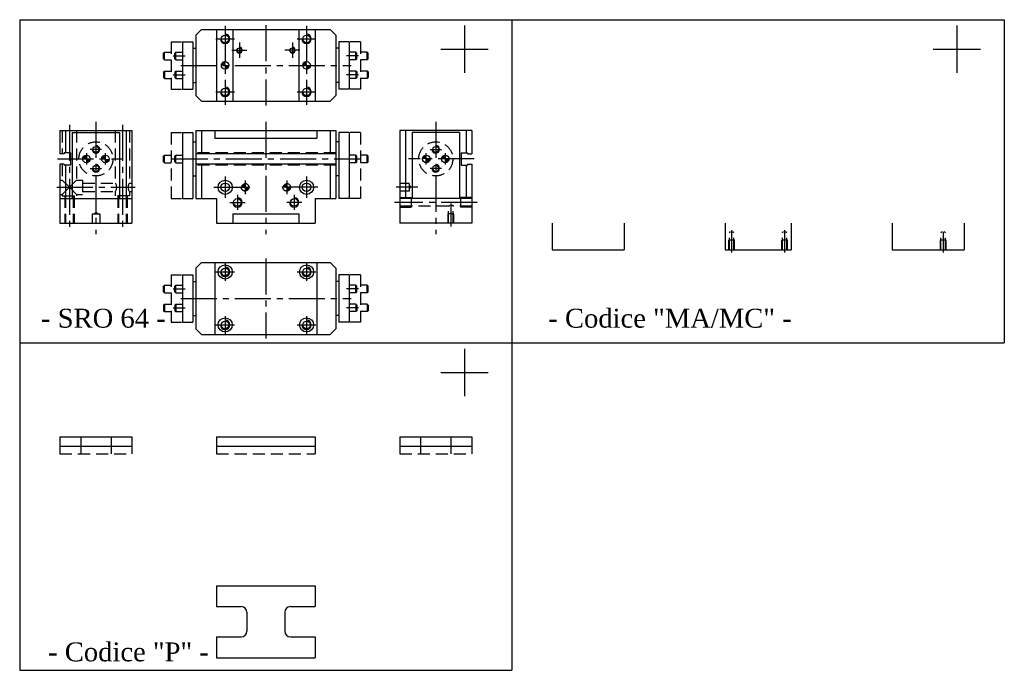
# Model space of a CAD drawing. Header units: millimetres. Extents: x 1207 to 1727, y 45 to 389.
import ezdxf

# ---------------------------------------------------------------- set-up
doc = ezdxf.new("R2010")
doc.units = ezdxf.units.MM
doc.linetypes.add('CENTER2', pattern=[28.575, 19.05, -3.175, 3.175, -3.175])
doc.linetypes.add('DASHED2', pattern=[9.525, 6.35, -3.175])
for name, color, linetype in [('1', 2, 'DASHED2'), ('2', 1, 'CENTER2'), ('CONTORNO', 7, 'Continuous')]:
    doc.layers.add(name, color=color, linetype=linetype)
doc.styles.get("Standard").update_dxf_attribs({"font": 'isocp.shx', "bigfont": 'chineset.shx'})

msp = doc.modelspace()

# ---------------------------------------------------------------- hatches: boundary and pattern name
h = msp.add_hatch()
h.set_pattern_fill('ANSI31', scale=0.1, style=0)
h.set_pattern_definition([(45, (1132.47177, -213.24228), (-0.2245064, 0.2245064), [])])
h.paths.add_polyline_path([(1313.97, 364.98), (1315.97, 364.98), (1315.97, 366.98, 0.414214)])
h.paths.add_polyline_path([(1315.97, 364.98), (1315.97, 362.98, 0.414214), (1317.97, 364.98)])
h = msp.add_hatch()
h.set_pattern_fill('ANSI31', scale=0.1, style=0)
h.set_pattern_definition([(45, (1175.47177, -213.24228), (-0.2245064, 0.2245064), [])])
h.paths.add_polyline_path([(1358.97, 366.98, 0.414214), (1356.97, 364.98), (1358.97, 364.98)])
h.paths.add_polyline_path([(1360.97, 364.98), (1358.97, 364.98), (1358.97, 362.98, 0.414214)])
h = msp.add_hatch(color=7)
h.paths.add_polyline_path([(1242.73, 317.54, 0.414214), (1240.73, 315.54), (1242.73, 315.54)])
h.paths.add_polyline_path([(1244.73, 315.54), (1242.73, 315.54), (1242.73, 313.54, 0.414214)])
h = msp.add_hatch(color=7)
h.paths.add_polyline_path([(1252.73, 317.54, 0.414214), (1250.73, 315.54), (1252.73, 315.54)])
h.paths.add_polyline_path([(1254.73, 315.54), (1252.73, 315.54), (1252.73, 313.54, 0.414214)])
h = msp.add_hatch(color=7)
h.paths.add_polyline_path([(1422.21, 317.54, 0.414214), (1420.21, 315.54), (1422.21, 315.54)])
h.paths.add_polyline_path([(1424.21, 315.54), (1422.21, 315.54), (1422.21, 313.54, 0.414214)])
h = msp.add_hatch(color=7)
h.paths.add_polyline_path([(1432.21, 317.54, 0.414214), (1430.21, 315.54), (1432.21, 315.54)])
h.paths.add_polyline_path([(1434.21, 315.54), (1432.21, 315.54), (1432.21, 313.54, 0.414214)])
at = {"layer": '1'}
h = msp.add_hatch(dxfattribs=at)
h.set_pattern_fill('ANSI31', scale=0.1, style=0)
h.set_pattern_definition([(45, (1132.47177, -185.4808), (-0.2245064, 0.2245064), [])])
h.paths.add_polyline_path([(1326.47, 302.54, 0.414214), (1324.47, 300.54), (1326.47, 300.54)])
h.paths.add_polyline_path([(1326.47, 298.54, 0.414214), (1328.47, 300.54), (1326.47, 300.54)])
h = msp.add_hatch(dxfattribs=at)
h.set_pattern_fill('ANSI31', scale=0.1, style=0)
h.set_pattern_definition([(45, (1154.47177, -185.4808), (-0.2245064, 0.2245064), [])])
h.paths.add_polyline_path([(1348.47, 302.54, 0.414214), (1346.47, 300.54), (1348.47, 300.54)])
h.paths.add_polyline_path([(1348.47, 298.54, 0.414214), (1350.47, 300.54), (1348.47, 300.54)])

# ---------------------------------------------------------------- linework, layer by layer
at = {"color": 7}
for p, q in [((1207.47, 389.13), (1467.47, 389.13)), ((1207.47, 389.13), (1207.47, 191.09)), ((1442.47, 386.01), (1442.47, 361.01)), ((1467.47, 389.13), (1467.47, 198.77)), ((1467.47, 389.13), (1467.47, 198.77)), ((1467.47, 389.13), (1467.47, 198.77)), ((1467.47, 389.13), (1727.47, 389.13)), ((1702.47, 386.01), (1702.47, 361.01)), ((1727.47, 389.13), (1727.47, 218.25)), ((1727.47, 389.13), (1727.47, 218.25)), ((1300.47, 380.98), (1303.47, 383.98)), ((1300.47, 380.98), (1300.47, 348.98)), ((1303.47, 383.98), (1371.47, 383.98)), ((1311.47, 383.98), (1311.47, 345.98)), ((1319.97, 383.98), (1319.97, 345.98)), ((1354.97, 383.98), (1354.97, 345.98)), ((1363.47, 383.98), (1363.47, 345.98)), ((1371.47, 383.98), (1374.47, 380.98)), ((1374.47, 380.98), (1374.47, 348.98)), ((1293.47, 377.48), (1293.47, 352.48)), ((1293.47, 377.48), (1298.97, 377.48)), ((1298.97, 377.48), (1298.97, 352.48)), ((1375.97, 377.48), (1375.97, 352.48)), ((1381.47, 377.48), (1375.97, 377.48)), ((1381.47, 377.48), (1381.47, 352.48)), ((1289.47, 371.48), (1289.97, 371.98)), ((1289.47, 368.48), (1289.47, 371.48)), ((1289.97, 367.98), (1289.97, 371.98)), ((1289.97, 371.98), (1293.47, 371.98)), ((1298.97, 373.98), (1300.47, 373.98)), ((1375.97, 373.98), (1374.47, 373.98)), ((1384.97, 371.98), (1381.47, 371.98)), ((1384.97, 367.98), (1384.97, 371.98)), ((1385.47, 371.48), (1384.97, 371.98)), ((1385.47, 368.48), (1385.47, 371.48)), ((1429.97, 373.51), (1454.97, 373.51)), ((1689.97, 373.51), (1714.97, 373.51)), ((1289.47, 368.48), (1289.97, 367.98)), ((1289.97, 367.98), (1293.47, 367.98)), ((1384.97, 367.98), (1381.47, 367.98)), ((1385.47, 368.48), (1384.97, 367.98)), ((1289.47, 361.48), (1289.97, 361.98)), ((1289.47, 361.48), (1289.47, 358.48)), ((1289.97, 361.98), (1293.47, 361.98)), ((1289.97, 361.98), (1289.97, 357.98)), ((1384.97, 361.98), (1381.47, 361.98)), ((1384.97, 361.98), (1384.97, 357.98)), ((1385.47, 361.48), (1384.97, 361.98)), ((1385.47, 361.48), (1385.47, 358.48)), ((1289.47, 358.48), (1289.97, 357.98)), ((1289.97, 357.98), (1293.47, 357.98)), ((1298.97, 355.98), (1300.47, 355.98)), ((1375.97, 355.98), (1374.47, 355.98)), ((1384.97, 357.98), (1381.47, 357.98)), ((1385.47, 358.48), (1384.97, 357.98)), ((1293.47, 352.48), (1298.97, 352.48)), ((1303.47, 345.98), (1300.47, 348.98)), ((1374.47, 348.98), (1371.47, 345.98)), ((1381.47, 352.48), (1375.97, 352.48)), ((1303.47, 345.98), (1371.47, 345.98)), ((1228.73, 330.54), (1228.73, 318.29)), ((1228.73, 330.54), (1266.73, 330.54)), ((1231.73, 330.54), (1231.73, 318.79)), ((1235.23, 329.54), (1235.23, 294.54)), ((1235.23, 329.54), (1260.23, 329.54)), ((1260.23, 329.54), (1260.23, 294.54)), ((1263.73, 330.54), (1263.73, 294.54)), ((1266.73, 330.54), (1266.73, 281.54)), ((1293.47, 329.54), (1293.47, 294.54)), ((1293.47, 329.54), (1298.97, 329.54)), ((1298.97, 329.54), (1298.97, 294.54)), ((1300.47, 330.54), (1374.47, 330.54)), ((1300.47, 330.54), (1300.47, 294.54)), ((1303.47, 330.54), (1303.47, 318.29)), ((1310.47, 330.54), (1310.47, 326.54)), ((1364.47, 330.54), (1364.47, 326.54)), ((1371.47, 330.54), (1371.47, 318.29)), ((1374.47, 330.54), (1374.47, 294.54)), ((1375.97, 329.54), (1375.97, 294.54)), ((1381.47, 329.54), (1375.97, 329.54)), ((1381.47, 329.54), (1381.47, 294.54)), ((1446.21, 330.54), (1408.21, 330.54)), ((1408.21, 330.54), (1408.21, 281.54)), ((1411.21, 330.54), (1411.21, 294.54)), ((1439.71, 329.54), (1414.71, 329.54)), ((1414.71, 329.54), (1414.71, 294.54)), ((1439.71, 329.54), (1439.71, 294.54)), ((1443.21, 330.54), (1443.21, 318.79)), ((1446.21, 330.54), (1446.21, 318.29)), ((1298.97, 324.54), (1300.47, 324.54)), ((1310.47, 326.54), (1364.47, 326.54)), ((1375.97, 324.54), (1374.47, 324.54)), ((1230.93, 318.29), (1228.73, 318.29)), ((1230.93, 318.79), (1230.93, 318.29)), ((1234.23, 318.79), (1230.93, 318.79)), ((1234.23, 318.79), (1234.23, 312.29)), ((1289.47, 317.04), (1289.97, 317.54)), ((1289.97, 313.54), (1289.97, 317.54)), ((1289.97, 317.54), (1293.47, 317.54)), ((1374.47, 318.29), (1300.47, 318.29)), ((1384.97, 317.54), (1381.47, 317.54)), ((1385.47, 317.04), (1384.97, 317.54)), ((1384.97, 313.54), (1384.97, 317.54)), ((1440.71, 318.79), (1440.71, 312.29)), ((1440.71, 318.79), (1444.01, 318.79)), ((1444.01, 318.79), (1444.01, 318.29)), ((1444.01, 318.29), (1446.21, 318.29)), ((1230.93, 312.79), (1228.73, 312.79)), ((1228.73, 312.79), (1228.73, 281.54)), ((1230.93, 312.79), (1230.93, 312.29)), ((1234.23, 312.29), (1230.93, 312.29)), ((1231.73, 312.29), (1231.73, 294.54)), ((1289.47, 314.04), (1289.47, 317.04)), ((1289.47, 314.04), (1289.97, 313.54)), ((1289.97, 313.54), (1293.47, 313.54)), ((1374.47, 312.79), (1300.47, 312.79)), ((1303.47, 312.79), (1303.47, 294.54)), ((1371.47, 312.79), (1371.47, 294.54)), ((1384.97, 313.54), (1381.47, 313.54)), ((1385.47, 314.04), (1384.97, 313.54)), ((1385.47, 314.04), (1385.47, 317.04)), ((1440.71, 312.29), (1444.01, 312.29)), ((1443.21, 312.29), (1443.21, 294.54)), ((1444.01, 312.79), (1446.21, 312.79)), ((1444.01, 312.79), (1444.01, 312.29)), ((1446.21, 312.79), (1446.21, 281.54)), ((1298.97, 306.54), (1300.47, 306.54)), ((1375.97, 306.54), (1374.47, 306.54)), ((1228.73, 294.54), (1266.73, 294.54)), ((1293.47, 294.54), (1298.97, 294.54)), ((1300.47, 294.54), (1311.47, 294.54)), ((1311.47, 294.54), (1311.47, 281.54)), ((1363.47, 294.54), (1363.47, 281.54)), ((1363.47, 294.54), (1374.47, 294.54)), ((1381.47, 294.54), (1375.97, 294.54)), ((1446.21, 294.54), (1408.21, 294.54)), ((1319.97, 286.54), (1319.97, 281.54)), ((1319.97, 286.54), (1354.97, 286.54)), ((1354.97, 286.54), (1354.97, 281.54)), ((1228.73, 281.54), (1266.73, 281.54)), ((1311.47, 281.54), (1363.47, 281.54)), ((1446.21, 281.54), (1408.21, 281.54)), ((1488.73, 281.54), (1488.73, 267.54)), ((1526.73, 281.54), (1526.73, 267.54)), ((1579.97, 281.54), (1579.97, 267.54)), ((1614.97, 281.54), (1614.97, 267.54)), ((1668.21, 281.54), (1668.21, 267.54)), ((1706.21, 281.54), (1706.21, 267.54)), ((1488.73, 267.54), (1526.73, 267.54)), ((1579.97, 267.54), (1614.97, 267.54)), ((1668.21, 267.54), (1706.21, 267.54)), ((1300.47, 257.78), (1303.47, 260.78)), ((1303.47, 260.78), (1371.47, 260.78)), ((1310.47, 260.78), (1310.47, 222.78)), ((1364.47, 260.78), (1364.47, 222.78)), ((1371.47, 260.78), (1374.47, 257.78)), ((1300.47, 257.78), (1300.47, 225.78)), ((1374.47, 257.78), (1374.47, 225.78)), ((1293.47, 254.28), (1293.47, 229.28)), ((1293.47, 254.28), (1298.97, 254.28)), ((1298.97, 254.28), (1298.97, 229.28)), ((1298.97, 250.78), (1300.47, 250.78)), ((1375.97, 250.78), (1374.47, 250.78)), ((1375.97, 254.28), (1375.97, 229.28)), ((1381.47, 254.28), (1375.97, 254.28)), ((1381.47, 254.28), (1381.47, 229.28)), ((1289.47, 248.28), (1289.97, 248.78)), ((1289.47, 245.28), (1289.47, 248.28)), ((1289.47, 245.28), (1289.97, 244.78)), ((1289.97, 244.78), (1289.97, 248.78)), ((1289.97, 248.78), (1293.47, 248.78)), ((1289.97, 244.78), (1293.47, 244.78)), ((1384.97, 248.78), (1381.47, 248.78)), ((1384.97, 244.78), (1381.47, 244.78)), ((1384.97, 244.78), (1384.97, 248.78)), ((1385.47, 248.28), (1384.97, 248.78)), ((1385.47, 245.28), (1384.97, 244.78)), ((1385.47, 245.28), (1385.47, 248.28)), ((1289.47, 238.28), (1289.97, 238.78)), ((1289.47, 238.28), (1289.47, 235.28)), ((1289.47, 235.28), (1289.97, 234.78)), ((1289.97, 238.78), (1289.97, 234.78)), ((1289.97, 238.78), (1293.47, 238.78)), ((1289.97, 234.78), (1293.47, 234.78)), ((1384.97, 238.78), (1381.47, 238.78)), ((1384.97, 234.78), (1381.47, 234.78)), ((1385.47, 238.28), (1384.97, 238.78)), ((1384.97, 238.78), (1384.97, 234.78)), ((1385.47, 235.28), (1384.97, 234.78)), ((1385.47, 238.28), (1385.47, 235.28)), ((1293.47, 229.28), (1298.97, 229.28)), ((1298.97, 232.78), (1300.47, 232.78)), ((1375.97, 232.78), (1374.47, 232.78)), ((1381.47, 229.28), (1375.97, 229.28)), ((1303.47, 222.78), (1300.47, 225.78)), ((1374.47, 225.78), (1371.47, 222.78)), ((1303.47, 222.78), (1371.47, 222.78)), ((1207.47, 218.25), (1467.47, 218.25)), ((1442.47, 215.1), (1442.47, 190.1)), ((1467.47, 218.25), (1727.47, 218.25)), ((1429.97, 202.6), (1454.97, 202.6)), ((1467.47, 198.77), (1467.47, 45.18)), ((1207.47, 191.09), (1207.47, 45.18)), ((1228.73, 168.63), (1228.73, 163.63)), ((1228.73, 168.63), (1266.73, 168.63)), ((1239.73, 168.63), (1239.73, 163.63)), ((1255.73, 168.63), (1255.73, 163.63)), ((1266.73, 168.63), (1266.73, 163.63)), ((1311.47, 168.63), (1363.47, 168.63)), ((1311.47, 168.63), (1311.47, 163.63)), ((1363.47, 168.63), (1363.47, 163.63)), ((1408.21, 168.63), (1408.21, 163.63)), ((1408.21, 168.63), (1446.21, 168.63)), ((1419.21, 168.63), (1419.21, 163.63)), ((1435.21, 168.63), (1435.21, 163.63)), ((1446.21, 168.63), (1446.21, 163.63)), ((1228.73, 163.63), (1266.73, 163.63)), ((1311.47, 163.63), (1363.47, 163.63)), ((1408.21, 163.63), (1446.21, 163.63)), ((1311.47, 89.87), (1311.47, 78.87)), ((1311.47, 89.87), (1363.47, 89.87)), ((1363.47, 89.87), (1363.47, 78.87)), ((1311.47, 78.87), (1324.47, 78.87)), ((1350.47, 78.87), (1363.47, 78.87)), ((1327.47, 75.87), (1327.47, 65.87)), ((1347.47, 75.87), (1347.47, 65.87)), ((1311.47, 62.87), (1324.47, 62.87)), ((1311.47, 62.87), (1311.47, 51.87)), ((1350.47, 62.87), (1363.47, 62.87)), ((1363.47, 62.87), (1363.47, 51.87)), ((1311.47, 51.87), (1363.47, 51.87)), ((1207.47, 45.18), (1467.47, 45.18))]:
    msp.add_line(p, q, dxfattribs=at)
at = {"color": 7, "linetype": 'DASHED2'}
for p, q in [((1287.47, 377.48), (1287.47, 352.48)), ((1287.47, 377.48), (1292.97, 377.48)), ((1387.47, 377.48), (1381.97, 377.48)), ((1387.47, 377.48), (1387.47, 352.48)), ((1283.47, 371.48), (1283.97, 371.98)), ((1283.47, 368.48), (1283.47, 371.48)), ((1283.97, 367.98), (1283.97, 371.98)), ((1283.97, 371.98), (1287.47, 371.98)), ((1390.97, 371.98), (1387.47, 371.98)), ((1391.47, 371.48), (1390.97, 371.98)), ((1390.97, 367.98), (1390.97, 371.98)), ((1391.47, 368.48), (1391.47, 371.48)), ((1283.47, 368.48), (1283.97, 367.98)), ((1283.97, 367.98), (1287.47, 367.98)), ((1390.97, 367.98), (1387.47, 367.98)), ((1391.47, 368.48), (1390.97, 367.98)), ((1283.47, 361.48), (1283.97, 361.98)), ((1283.47, 361.48), (1283.47, 358.48)), ((1283.97, 361.98), (1283.97, 357.98)), ((1283.97, 361.98), (1287.47, 361.98)), ((1390.97, 361.98), (1387.47, 361.98)), ((1390.97, 361.98), (1390.97, 357.98)), ((1391.47, 361.48), (1390.97, 361.98)), ((1391.47, 361.48), (1391.47, 358.48)), ((1283.47, 358.48), (1283.97, 357.98)), ((1283.97, 357.98), (1287.47, 357.98)), ((1390.97, 357.98), (1387.47, 357.98)), ((1391.47, 358.48), (1390.97, 357.98)), ((1287.47, 352.48), (1292.97, 352.48)), ((1387.47, 352.48), (1381.97, 352.48)), ((1287.47, 329.54), (1287.47, 294.54)), ((1287.47, 329.54), (1292.97, 329.54)), ((1387.47, 329.54), (1381.97, 329.54)), ((1387.47, 329.54), (1387.47, 294.54)), ((1283.47, 317.04), (1283.97, 317.54)), ((1283.97, 313.54), (1283.97, 317.54)), ((1283.97, 317.54), (1287.47, 317.54)), ((1390.97, 317.54), (1387.47, 317.54)), ((1391.47, 317.04), (1390.97, 317.54)), ((1390.97, 313.54), (1390.97, 317.54)), ((1283.47, 314.04), (1283.47, 317.04)), ((1283.47, 314.04), (1283.97, 313.54)), ((1283.97, 313.54), (1287.47, 313.54)), ((1390.97, 313.54), (1387.47, 313.54)), ((1391.47, 314.04), (1390.97, 313.54)), ((1391.47, 314.04), (1391.47, 317.04)), ((1287.47, 294.54), (1292.97, 294.54)), ((1387.47, 294.54), (1381.97, 294.54)), ((1287.47, 254.28), (1287.47, 229.28)), ((1287.47, 254.28), (1292.97, 254.28)), ((1387.47, 254.28), (1381.97, 254.28)), ((1387.47, 254.28), (1387.47, 229.28)), ((1283.47, 248.28), (1283.97, 248.78)), ((1283.47, 245.28), (1283.47, 248.28)), ((1283.47, 245.28), (1283.97, 244.78)), ((1283.97, 248.78), (1287.47, 248.78)), ((1283.97, 244.78), (1283.97, 248.78)), ((1283.97, 244.78), (1287.47, 244.78)), ((1390.97, 248.78), (1387.47, 248.78)), ((1390.97, 244.78), (1387.47, 244.78)), ((1390.97, 244.78), (1390.97, 248.78)), ((1391.47, 248.28), (1390.97, 248.78)), ((1391.47, 245.28), (1390.97, 244.78)), ((1391.47, 245.28), (1391.47, 248.28)), ((1283.47, 238.28), (1283.97, 238.78)), ((1283.47, 238.28), (1283.47, 235.28)), ((1283.47, 235.28), (1283.97, 234.78)), ((1283.97, 238.78), (1287.47, 238.78)), ((1283.97, 238.78), (1283.97, 234.78)), ((1283.97, 234.78), (1287.47, 234.78)), ((1390.97, 238.78), (1387.47, 238.78)), ((1390.97, 234.78), (1387.47, 234.78)), ((1390.97, 238.78), (1390.97, 234.78)), ((1391.47, 238.28), (1390.97, 238.78)), ((1391.47, 235.28), (1390.97, 234.78)), ((1391.47, 238.28), (1391.47, 235.28)), ((1287.47, 229.28), (1292.97, 229.28)), ((1387.47, 229.28), (1381.97, 229.28)), ((1228.73, 163.63), (1228.73, 159.63)), ((1239.73, 163.63), (1239.73, 159.63)), ((1255.73, 163.63), (1255.73, 159.63)), ((1266.73, 163.63), (1266.73, 159.63)), ((1311.47, 163.63), (1311.47, 159.63)), ((1363.47, 163.63), (1363.47, 159.63)), ((1408.21, 163.63), (1408.21, 159.63)), ((1419.21, 163.63), (1419.21, 159.63)), ((1435.21, 163.63), (1435.21, 159.63)), ((1446.21, 163.63), (1446.21, 159.63)), ((1228.73, 159.63), (1266.73, 159.63)), ((1311.47, 159.63), (1363.47, 159.63)), ((1408.21, 159.63), (1446.21, 159.63))]:
    msp.add_line(p, q, dxfattribs=at)
at = {"color": 7}
for centre, radius in [((1315.97, 378.98), 2.01), ((1358.97, 378.98), 2.01), ((1315.97, 364.98), 2), ((1358.97, 364.98), 2), ((1315.97, 350.98), 2.01), ((1358.97, 350.98), 2.01), ((1242.73, 315.54), 2), ((1247.73, 320.54), 1.57), ((1252.73, 315.54), 2), ((1422.21, 315.54), 2), ((1427.21, 320.54), 1.57), ((1432.21, 315.54), 2), ((1247.73, 310.54), 1.57), ((1427.21, 310.54), 1.57), ((1315.97, 300.54), 3.75), ((1315.97, 300.54), 2.25), ((1358.97, 300.54), 3.75), ((1358.97, 300.54), 2.25), ((1322.47, 292.54), 2.01), ((1352.47, 292.54), 2.01), ((1315.97, 255.78), 3.75), ((1315.97, 255.78), 2.01), ((1358.97, 255.78), 3.75), ((1358.97, 255.78), 2.01), ((1315.97, 227.78), 3.75), ((1315.97, 227.78), 2.01), ((1358.97, 227.78), 3.75), ((1358.97, 227.78), 2.01)]:
    msp.add_circle(centre, radius, dxfattribs=at)
for centre, radius, start, end in [((1315.97, 378.98), 2.5, 180, 90), ((1358.97, 378.98), 2.5, 180, 90), ((1323.47, 372.98), 1.5, 180, 90), ((1351.47, 372.98), 1.5, 180, 90), ((1315.97, 350.98), 2.5, 180, 90), ((1358.97, 350.98), 2.5, 180, 90), ((1247.73, 320.54), 2, 180, 90), ((1427.21, 320.54), 2, 180, 90), ((1247.73, 310.54), 2, 180, 90), ((1427.21, 310.54), 2, 180, 90), ((1322.47, 292.54), 2.5, 180, 90), ((1352.47, 292.54), 2.5, 180, 90), ((1315.97, 255.78), 2.5, 180, 90), ((1358.97, 255.78), 2.5, 180, 90), ((1315.97, 227.78), 2.5, 180, 90), ((1358.97, 227.78), 2.5, 180, 90), ((1324.47, 75.87), 3, 0, 90), ((1350.47, 75.87), 3, 90, 180), ((1324.47, 65.87), 3, 270, 0), ((1350.47, 65.87), 3, 180, 270)]:
    msp.add_arc(centre, radius, start, end, dxfattribs=at)
at = {"layer": '1', "color": 7}
for p, q in [((1229.98, 330.54), (1229.98, 318.29)), ((1237.48, 330.54), (1237.48, 304.29)), ((1257.98, 330.54), (1257.98, 302.79)), ((1265.48, 330.54), (1265.48, 302.79)), ((1374.47, 318.79), (1300.47, 318.79)), ((1229.98, 312.79), (1229.98, 304.29)), ((1374.47, 312.29), (1300.47, 312.29)), ((1228.73, 304.29), (1229.98, 304.29)), ((1229.98, 304.29), (1233.36, 300.9)), ((1237.48, 304.29), (1234.1, 300.9)), ((1237.48, 304.29), (1240.73, 304.29)), ((1240.73, 304.29), (1240.73, 296.79)), ((1240.73, 302.79), (1257.98, 302.79)), ((1265.48, 302.79), (1266.73, 302.79)), ((1413.21, 302.54), (1408.21, 302.54)), ((1413.21, 302.54), (1413.21, 298.54)), ((1228.73, 296.79), (1229.98, 296.79)), ((1229.98, 296.79), (1233.36, 300.17)), ((1229.98, 296.79), (1229.98, 296.04)), ((1237.48, 296.79), (1234.1, 300.17)), ((1237.48, 296.79), (1237.48, 296.04)), ((1237.48, 296.79), (1240.73, 296.79)), ((1240.73, 298.29), (1257.98, 298.29)), ((1257.98, 298.29), (1257.98, 296.04)), ((1265.48, 298.29), (1265.48, 296.04)), ((1265.48, 298.29), (1266.73, 298.29)), ((1413.21, 298.54), (1408.21, 298.54)), ((1413.21, 301.56), (1413.8, 300.54)), ((1413.21, 299.52), (1413.8, 300.54)), ((1229.98, 296.04), (1237.48, 296.04)), ((1231.23, 296.04), (1231.23, 281.54)), ((1231.72, 296.04), (1231.72, 281.54)), ((1235.74, 296.04), (1235.74, 281.54)), ((1236.23, 296.04), (1236.23, 281.54)), ((1265.48, 296.04), (1257.98, 296.04)), ((1259.23, 296.04), (1259.23, 281.54)), ((1259.72, 296.04), (1259.72, 281.54)), ((1263.74, 296.04), (1263.74, 281.54)), ((1264.23, 296.04), (1264.23, 281.54)), ((1408.21, 295.04), (1414.21, 295.04)), ((1446.21, 294.55), (1408.21, 294.55)), ((1414.21, 295.04), (1414.21, 290.04)), ((1440.21, 295.04), (1440.21, 290.04)), ((1446.21, 295.04), (1440.21, 295.04)), ((1245.73, 286.54), (1245.73, 281.54)), ((1245.73, 286.54), (1249.73, 286.54)), ((1246.71, 286.54), (1247.73, 287.13)), ((1248.75, 286.54), (1247.73, 287.13)), ((1249.73, 286.54), (1249.73, 281.54)), ((1434.01, 290.53), (1408.21, 290.53)), ((1408.21, 290.04), (1414.21, 290.04)), ((1436.71, 286.54), (1433.71, 286.54)), ((1433.71, 281.54), (1433.71, 286.54)), ((1434.01, 290.53), (1434.65, 291.16)), ((1434.01, 281.54), (1434.01, 290.53)), ((1436.41, 290.53), (1435.78, 291.16)), ((1446.21, 290.53), (1436.41, 290.53)), ((1436.41, 281.54), (1436.41, 290.53)), ((1436.71, 281.54), (1436.71, 286.54)), ((1446.21, 290.04), (1440.21, 290.04)), ((1582.27, 276.53), (1582.91, 277.16)), ((1582.27, 267.54), (1582.27, 276.53)), ((1584.67, 276.53), (1584.04, 277.16)), ((1584.67, 267.54), (1584.67, 276.53)), ((1610.27, 276.53), (1610.91, 277.16)), ((1610.27, 267.54), (1610.27, 276.53)), ((1612.67, 276.53), (1612.04, 277.16)), ((1612.67, 267.54), (1612.67, 276.53)), ((1694.01, 276.53), (1694.65, 277.16)), ((1694.01, 267.54), (1694.01, 276.53)), ((1696.41, 276.53), (1695.78, 277.16)), ((1696.41, 267.54), (1696.41, 276.53)), ((1584.97, 272.54), (1581.97, 272.54)), ((1581.97, 267.54), (1581.97, 272.54)), ((1584.97, 267.54), (1584.97, 272.54)), ((1612.97, 272.54), (1609.97, 272.54)), ((1609.97, 267.54), (1609.97, 272.54)), ((1612.97, 267.54), (1612.97, 272.54)), ((1696.71, 272.54), (1693.71, 272.54)), ((1693.71, 267.54), (1693.71, 272.54)), ((1696.71, 267.54), (1696.71, 272.54))]:
    msp.add_line(p, q, dxfattribs=at)
for centre, radius in [((1247.73, 315.54), 9), ((1427.21, 315.54), 9), ((1326.47, 300.54), 2), ((1348.47, 300.54), 2)]:
    msp.add_circle(centre, radius, dxfattribs=at)
for centre, start, end in [((1254.98, 300.54), 323.1301, 36.8699), ((1268.48, 300.54), 143.1301, 216.8699)]:
    msp.add_arc(centre, 3.75, start, end, dxfattribs=at)
at = {"layer": '2', "color": 7}
for p, q in [((1315.97, 385.88), (1315.97, 344.08)), ((1337.47, 386.16), (1337.47, 343.8)), ((1358.97, 385.88), (1358.97, 344.08)), ((1311.07, 378.98), (1320.87, 378.98)), ((1323.47, 376.98), (1323.47, 368.98)), ((1351.47, 376.98), (1351.47, 368.98)), ((1354.07, 378.98), (1363.87, 378.98)), ((1288.55, 369.98), (1294.93, 369.98)), ((1319.47, 372.98), (1327.47, 372.98)), ((1355.47, 372.98), (1347.47, 372.98)), ((1386.39, 369.98), (1380.01, 369.98)), ((1292.49, 364.98), (1382.45, 364.98)), ((1288.55, 359.98), (1294.93, 359.98)), ((1386.39, 359.98), (1380.01, 359.98)), ((1311.07, 350.98), (1320.87, 350.98)), ((1354.07, 350.98), (1363.87, 350.98)), ((1233.73, 333.56), (1233.73, 278.43)), ((1247.73, 335.17), (1247.73, 275.76)), ((1261.73, 333.56), (1261.73, 278.43)), ((1337.47, 335.17), (1337.47, 275.76)), ((1427.21, 335.17), (1427.21, 275.76)), ((1242.73, 318.54), (1242.73, 312.54)), ((1250.73, 320.54), (1244.73, 320.54)), ((1252.73, 312.54), (1252.73, 318.54)), ((1422.21, 312.54), (1422.21, 318.54)), ((1424.21, 320.54), (1430.21, 320.54)), ((1432.21, 318.54), (1432.21, 312.54)), ((1227.38, 315.54), (1262.12, 315.54)), ((1287.8, 315.54), (1387.15, 315.54)), ((1447.57, 315.54), (1412.83, 315.54)), ((1244.73, 310.54), (1250.73, 310.54)), ((1430.21, 310.54), (1424.21, 310.54)), ((1315.97, 306.16), (1315.97, 294.91)), ((1326.47, 304.14), (1326.47, 296.93)), ((1348.47, 304.14), (1348.47, 296.93)), ((1358.97, 306.16), (1358.97, 294.91)), ((1227.07, 300.54), (1268.39, 300.54)), ((1309.95, 300.54), (1330.74, 300.54)), ((1322.47, 296.54), (1322.47, 288.54)), ((1365, 300.54), (1344.2, 300.54)), ((1352.47, 296.54), (1352.47, 288.54)), ((1417.74, 300.54), (1406.34, 300.54)), ((1318.47, 292.54), (1326.47, 292.54)), ((1356.47, 292.54), (1348.47, 292.54)), ((1449.04, 292.54), (1405.39, 292.54)), ((1435.21, 291.99), (1435.21, 279.83)), ((1583.47, 277.85), (1583.47, 266.07)), ((1611.47, 277.85), (1611.47, 266.07)), ((1695.21, 277.05), (1695.21, 266.03)), ((1315.97, 260.48), (1315.97, 251.08)), ((1337.47, 262.96), (1337.47, 220.6)), ((1358.97, 260.48), (1358.97, 251.08)), ((1311.07, 255.78), (1320.87, 255.78)), ((1354.07, 255.78), (1363.87, 255.78)), ((1288.55, 246.78), (1294.93, 246.78)), ((1386.39, 246.78), (1380.01, 246.78)), ((1292.49, 241.78), (1382.45, 241.78)), ((1288.55, 236.78), (1294.93, 236.78)), ((1386.39, 236.78), (1380.01, 236.78)), ((1315.97, 232.48), (1315.97, 223.08)), ((1358.97, 232.48), (1358.97, 223.08)), ((1311.07, 227.78), (1320.87, 227.78)), ((1354.07, 227.78), (1363.87, 227.78))]:
    msp.add_line(p, q, dxfattribs=at)
at = {"layer": 'CONTORNO', "color": 7}
for centre in [(1323.47, 372.98), (1351.47, 372.98)]:
    msp.add_circle(centre, 1.2, dxfattribs=at)

# ---------------------------------------------------------------- texts
at = {"color": 7, "char_height": 10, "width": 147.9171, "attachment_point": 7}
for s, insert in [('{\\fRomantic|b0|i0|c2|p2;- SRO 64 -}', (1218.72, 226.16)), ('{\\fRomantic|b0|i0|c2|p2;- Codice "MA/MC" -}', (1486.64, 226.16)), ('{\\fRomantic|b0|i0|c2|p2;- Codice "P" -}', (1222.47, 49.78))]:
    msp.add_mtext(s, dxfattribs=dict(at, insert=insert))

doc.saveas('drawing.dxf')
